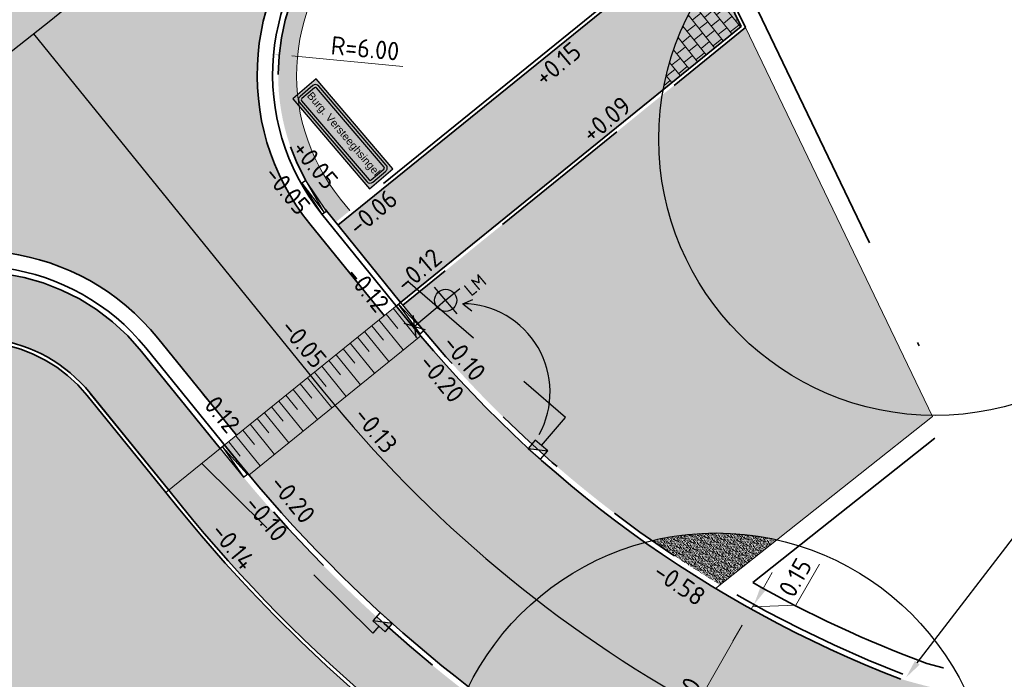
# Model space of a CAD drawing. Header units: metres. Extents: x 132493 to 134960, y 502695 to 503907.
# Tile 15 of 144: x 132694 to 132721, y 502809 to 502827. Entities that reach past the tile are written whole.
import ezdxf
from ezdxf import colors
from ezdxf.entities.mleader import LeaderData, LeaderLine
from ezdxf.enums import TextEntityAlignment as Align
from ezdxf.math import Vec2, Vec3

# ---------------------------------------------------------------- set-up
doc = ezdxf.new("R2010")
doc.units = ezdxf.units.M
for name, pattern in [('RI-HWA_KOLKAANSLUITING', [4.3, 2.5, -1.8]), ('VH-OPSLUITBAND_100X200', [16, 8, -2, 4, -2]), ('VH-OPSLUITBAND_150X250', [24, 16, -2, 4, -2]), ('VH-TROTTOIRBAND_130-150', [15, 5, -2, 2, -2, 2, -2]), ('XX-PROJECTGRENS', [18, 12, -3, 0, -3])]:
    doc.linetypes.add(name, pattern=pattern)
doc.layers.get('Defpoints').update_dxf_attribs({"color": 3})
doc.layers.add('ARC-hoev-bss-kf-kv-grijs-vrijgekomen', color=7, linetype='Continuous', lineweight=18, true_color=0xddbbbb, plot=False)
for name, color, linetype, lineweight, plot in [('ARC-hoev-bss-kf-kv-rood-kleurecht', 43, 'Continuous', 35, False), ('ARC-hoev-btt-300x300x45-grijs-nieuw', 8, 'Continuous', 18, False), ('ARC-hoev-btt-300x300x80-grijs-nieuw', 40, 'Continuous', 18, False), ('ARC-hoev-gras zaaien', 73, 'Continuous', 35, False), ('ARC-hoev-markering-plateau-bss-kf-zwartwit', 5, 'Continuous', 35, False)]:
    doc.layers.add(name, color=color, linetype=linetype, lineweight=lineweight, plot=plot)
for name, color, linetype, lineweight in [('B-WE-VH-VERHARDING_BETONSTRAATSTEEN_KEPER-A', 252, 'Continuous', 18), ('B01-WE-IE-MEUBILAIR_WEGMEUBILAIR-S', 10, 'Continuous', 25), ('N-WE-AM-M-200', 7, 'Continuous', 18), ('N-WE-BC-WAPENING-GD', 180, 'Continuous', 25), ('N-WE-GR-GRAS-A-200', 81, 'Continuous', 18), ('N-WE-IE-MEUBILAIR_WEGMEUBILAIR-S', 7, 'Continuous', 25), ('N-WE-KG-GRENS_WERKGRENS-G', 5, 'XX-PROJECTGRENS', 35), ('N-WE-RI-HWA_KOLKAANSLUITING_PVC_125-G', 160, 'RI-HWA_KOLKAANSLUITING', 25), ('N-WE-RI-KOLK-S', 150, 'Continuous', 25), ('N-WE-VH-GOOT_BSS_ACHTERKANT-G', 202, 'Continuous', 35), ('N-WE-VH-KANTOPSLUITING_OPSLUITBAND_100X200-G', 150, 'VH-OPSLUITBAND_100X200', 35), ('N-WE-VH-KANTOPSLUITING_OPSLUITBAND_150X250-G', 10, 'VH-OPSLUITBAND_150X250', 35), ('N-WE-VH-KANTOPSLUITING_TROTTOIRBAND_130 150-G', 210, 'VH-TROTTOIRBAND_130-150', 35), ('N-WE-VH-KANTOPSLUITING_TROTTOIRBAND_130 150_250_EINDVERLOOPBAND-S', 210, 'Continuous', 25), ('N-WE-VH-KANTOPSLUITING_VOORKANTBAND-G', 7, 'Continuous', 35), ('N-WE-VH-KANTVERHARDING-G', 2, 'Continuous', 18), ('N-WE-VH-VERHARDING_TEGEL-A-200-dik 45', 251, 'Continuous', 18), ('X-XX-AL-AANPIJLING-T25', 7, 'Continuous', 25), ('X-XX-AL-DETAIL1-M', 7, 'Continuous', 18), ('X-XX-AL-DETAIL1-T25', 7, 'Continuous', 25), ('X-XX-AL-T25', 7, 'Continuous', 25)]:
    doc.layers.add(name, color=color, linetype=linetype, lineweight=lineweight)
doc.styles.add('ARIAL', font='arial.ttf')
doc.styles.add('NLCS-ISO', font='NLCS-ISO.ttf')
doc.styles.add('NLCS-ISO-M200-T25', font='NLCS-ISO.ttf', dxfattribs={"height": 0.5})
doc.dimstyles.new('NLCS-M200-T25-PIJL_L2_H1', dxfattribs={"dimscale": 0.2, "dimtxt": 2.5, "dimasz": 2.5, "dimexe": 2, "dimexo": 2, "dimgap": 0.7, "dimtad": 1, "dimzin": 0, "dimdsep": 46, "dimtxsty": 'NLCS-ISO-M200-T25', "dimcen": 0, "dimdle": 2, "dimclrd": 256, "dimclre": 256, "dimclrt": 256, "dimadec": 1, "dimazin": 0, "dimtfac": 1, "dimtdec": 3, "dimtofl": 0, "dimtmove": 0, "dimatfit": 3, "dimfxl": 2, "dimfxlon": 1, "dimtfillclr": 256, "dimtolj": 1, "dimtzin": 0, "dimlwd": -1, "dimlwe": -1, "dimarcsym": 0})

# ---------------------------------------------------------------- blocks, each defined once
blk = doc.blocks.new('*D205')
at = {"layer": 'Defpoints', "color": 0, "transparency": 16777216}
for p in [(132713.876632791, 502811.0965442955), (132714.2738950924, 502810.8687239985), (132711.4027336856, 502805.5989899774)]:
    blk.add_point(p, dxfattribs=at)
at = {"layer": 'X-XX-AL-DETAIL1-M', "transparency": 16777216}
for p, q in [((132713.9269042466, 502811.0677148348), (132713.5296419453, 502811.2955351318)), ((132711.1406527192, 502806.3256711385), (132713.6278942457, 502810.6628057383)), ((132711.0557428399, 502805.7979808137), (132710.5449233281, 502806.0909234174))]:
    blk.add_line(p, q, dxfattribs=at)
for points in [[(132713.5556044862, 502810.7042621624), (132713.7001840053, 502810.621349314), (132713.8766327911, 502811.0965442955)], [(132711.0683629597, 502806.3671275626), (132711.2129424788, 502806.2842147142), (132710.8919141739, 502805.8919325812)]]:
    blk.add_solid(points, dxfattribs=at)
at = {"layer": 'X-XX-AL-DETAIL1-M', "transparency": 16777216, "insert": (132712.0459574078, 502808.6882545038), "char_height": 0.5, "attachment_point": 5, "rotation": 60.16677443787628, "style": 'NLCS-ISO-M200-T25'}
blk.add_mtext('\\A1;6.00', dxfattribs=at)
blk = doc.blocks.new('*D209')
at = {"layer": 'Defpoints', "color": 0, "transparency": 16777216}
for p in [(132713.9515012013, 502811.2270963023), (132714.3487635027, 502810.9992760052), (132714.7064603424, 502810.6206583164)]:
    blk.add_point(p, dxfattribs=at)
at = {"layer": 'X-XX-AL-DETAIL1-M', "transparency": 16777216}
for p, q in [((132715.0907956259, 502811.2104948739), (132715.727566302, 502812.3208655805)), ((132714.2002397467, 502811.6608348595), (132714.448978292, 502812.0945734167)), ((132714.2236236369, 502810.8975534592), (132713.5296419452, 502811.2955351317)), ((132714.0017726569, 502811.1982668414), (132713.6045103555, 502811.4260871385)), ((132713.8766327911, 502811.0965442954), (132713.9515012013, 502811.2270963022)), ((132713.9140669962, 502811.1618202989), (132715.0907956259, 502811.2104948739)), ((132713.6278942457, 502810.6628057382), (132713.3791557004, 502810.229067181))]:
    blk.add_line(p, q, dxfattribs=at)
for points in [[(132714.1279499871, 502811.7022912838), (132714.2725295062, 502811.6193784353), (132713.9515012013, 502811.2270963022)], [(132713.5556044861, 502810.7042621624), (132713.7001840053, 502810.6213493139), (132713.8766327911, 502811.0965442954)]]:
    blk.add_solid(points, dxfattribs=at)
at = {"layer": 'X-XX-AL-DETAIL1-M', "transparency": 16777216, "insert": (132715.0708648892, 502811.9596962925), "char_height": 0.5, "attachment_point": 5, "rotation": 60.16677443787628, "style": 'NLCS-ISO-M200-T25'}
blk.add_mtext('\\A1;0.15', dxfattribs=at)
blk = doc.blocks.new('N-SRI-KOLK_TROTTOIR-SO')
blk.add_hatch(color=256).paths.add_polyline_path([(1.125000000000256, 1.499999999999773), (-1.124999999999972, 1.499999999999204), (-1.124999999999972, 5.684341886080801e-13)])
blk.add_line((-1.124999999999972, 0), (1.124999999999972, 1.499999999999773))
at = {"flags": 128}
blk.add_lwpolyline([(-1.124999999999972, 0), (1.124999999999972, 0), (1.124999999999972, 1.499999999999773), (-1.124999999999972, 1.499999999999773)], close=True, dxfattribs=at)
blk = doc.blocks.new('N-SIE-WEG_LICHTMAST_1UITHOUDER-SO')
h = blk.add_hatch(color=256)
edge = h.paths.add_edge_path()
edge.add_arc((-0.0004327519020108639, 6.571428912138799e-05), 1.500000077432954, 0, 360)
for p, q in [((0, -2.420000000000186), (0, 2.330000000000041)), ((-5.500000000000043, 0), (-6.338789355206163, 1.24355635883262)), ((-5.500000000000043, 0), (-6.338789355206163, -1.24355635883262)), ((-5.500000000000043, 0), (-4.661210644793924, 1.24355635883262)), ((-1.499999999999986, 0), (-5.500000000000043, 0)), ((-5.500000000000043, 0), (-4.661210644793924, -1.24355635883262)), ((0, 0), (-1.494999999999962, 0)), ((0, 0), (2.515000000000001, 0))]:
    blk.add_line(p, q)
blk.add_circle((-0.0004327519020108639, 6.571428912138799e-05), 1.500000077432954)
at = {"style": 'NLCS-ISO'}
blk.add_attdef('TYPE', text='', height=1.8, dxfattribs=at).set_placement((0, 2.330000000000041), align=Align.BOTTOM_CENTER)
blk = doc.blocks.new('*D360')
at = {"layer": 'Defpoints', "color": 0, "transparency": 16777216}
for p in [(132700.9092597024, 502826.158660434), (132706.8830291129, 502825.5982328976)]:
    blk.add_point(p, dxfattribs=at)
at = {"layer": 'N-WE-AM-M-200', "transparency": 16777216}
blk.add_line((132704.4173557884, 502825.8295493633), (132701.40707382, 502826.1119581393), dxfattribs=at)
blk.add_solid([(132701.4148575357, 502826.1949271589), (132701.3992901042, 502826.0289891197), (132700.9092597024, 502826.1586604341)], dxfattribs=at)
at = {"layer": 'N-WE-AM-M-200', "transparency": 16777216, "insert": (132703.3934395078, 502826.3173202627), "char_height": 0.5, "attachment_point": 5, "rotation": 354.6404988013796, "style": 'NLCS-ISO-M200-T25'}
blk.add_mtext('\\A1;R=6.00', dxfattribs=at)
blk = doc.blocks.new('verloop tb-ob rechts')
at = {"layer": 'N-WE-VH-KANTOPSLUITING_TROTTOIRBAND_130 150_250_EINDVERLOOPBAND-S', "flags": 128}
blk.add_lwpolyline([(0.4999999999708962, 5.820766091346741e-11), (-0.5000000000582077, 5.820766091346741e-11), (-0.5000000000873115, -0.1499999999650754), (0.4999999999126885, -0.1499999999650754)], close=True, dxfattribs=at)
for points in [[(0.4999999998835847, -0.01999999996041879), (-0.5000000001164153, -0.07499999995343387)], [(-0.5000000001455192, -0.07499999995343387), (0.4999999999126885, -0.1499999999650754)]]:
    blk.add_lwpolyline(points, dxfattribs=at)
blk = doc.blocks.new('verloop tb-ob links')
at = {"layer": 'N-WE-VH-KANTOPSLUITING_TROTTOIRBAND_130 150_250_EINDVERLOOPBAND-S', "flags": 128}
blk.add_lwpolyline([(-0.5000000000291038, 1.164153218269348e-10), (0.5, 1.164153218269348e-10), (0.5, -0.1499999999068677), (-0.5, -0.1499999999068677)], close=True, dxfattribs=at)
for points in [[(-0.4999999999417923, -0.01999999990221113), (0.5000000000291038, -0.07499999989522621)], [(0.5000000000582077, -0.07499999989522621), (-0.5, -0.1499999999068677)]]:
    blk.add_lwpolyline(points, dxfattribs=at)
blk = doc.blocks.new('N01 - 2')
at = {"layer": 'N-WE-BC-WAPENING-GD', "true_color": 0x0000fe}
h = blk.add_hatch(color=5, dxfattribs=at)
edge = h.paths.add_edge_path(flags=16)
edge.add_line((1.409947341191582, 0.6115856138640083), (-1.409898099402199, 0.611585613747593))
edge.add_arc((-1.409897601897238, 0.5356688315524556), 0.07591678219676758, 90.00037547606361, 90.00674147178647)
edge.add_arc((-1.409893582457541, 0.4950145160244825), 0.1165710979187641, 90.00636596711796, 180.0063659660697)
edge.add_arc((-1.450548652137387, 0.4950101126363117), 0.07591602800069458, 179.9956443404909, 180.0064517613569, ccw=False)
edge.add_line((-1.526464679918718, 0.4950158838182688), (-1.52649990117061, 0.04065035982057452))
edge.add_arc((-1.409928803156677, 0.04065430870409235), 0.1165710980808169, 180.0019409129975, 270.006365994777)
edge.add_arc((-1.409924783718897, 1.040783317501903e-06), 0.07591782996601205, 270.00037542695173, 270.00674142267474, ccw=False)
edge.add_line((-1.409924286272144, -0.07591678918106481), (1.40992428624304, -0.07591678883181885))
edge.add_arc((1.409923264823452, -5.311777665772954e-07), 0.07591625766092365, 270.0007708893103, 270.0071368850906)
edge.add_arc((1.409919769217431, 0.04065430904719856), 0.1165710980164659, 270.0063659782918, 360.0019408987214)
edge.add_line((1.526490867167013, 0.04065825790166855), (1.52652608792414, 0.4950184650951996))
edge.add_arc((1.409954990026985, 0.4950145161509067), 0.1165710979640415, 0.001940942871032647, 90.00375947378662)
h.paths.add_polyline_path([(-1.602431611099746, -0.1518335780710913), (1.602392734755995, -0.1518335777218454), (1.602457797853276, 0.6875024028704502), (-1.602366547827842, 0.6875024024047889)])
at = {"layer": 'N-WE-BC-WAPENING-GD'}
h = blk.add_hatch(color=255, dxfattribs=at)
h.dxf.hatch_style = 1
h.paths.add_polyline_path([(1.409954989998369, 0.611585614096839), (-1.4098935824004, 0.6115856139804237, 0.4142461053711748), (-1.526464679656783, 0.4950015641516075, -4.715626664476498e-05), (-1.526464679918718, 0.4950158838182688), (-1.526499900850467, 0.04066334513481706, 0.41426881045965), (-1.409915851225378, -0.07591678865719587, -2.777688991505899e-05), (-1.409924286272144, -0.07591678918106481), (1.409919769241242, -0.07591678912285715, 0.4141908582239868), (1.526490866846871, 0.04064527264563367), (1.526526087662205, 0.4950054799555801, 0.414236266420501)])
h.paths.add_polyline_path([(1.409954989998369, 0.5356688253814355), (-1.409893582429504, 0.5356688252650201, 0.4141908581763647), (-1.450547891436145, 0.4950176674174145), (-1.450583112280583, 0.04065745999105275, 0.4142362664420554), (-1.409928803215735, -4.074536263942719e-10), (1.409919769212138, -4.074536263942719e-10, 0.4141908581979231), (1.450574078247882, 0.04065115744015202), (1.450609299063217, 0.4950113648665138, 0.4142362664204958)], flags=16)
h.paths.add_polyline_path([(-1.41072047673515, 0.04703197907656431), (1.410719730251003, 0.04705436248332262), (1.410716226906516, 0.4886508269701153), (-1.410723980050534, 0.488628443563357)], flags=8)
at = {"layer": 'N-WE-BC-WAPENING-GD', "true_color": 0x0000fe}
blk.add_hatch(color=5, dxfattribs=at).paths.add_polyline_path([(-1.4098935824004, 0.5356688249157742, 0.4142462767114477), (-1.450547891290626, 0.4950099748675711, -4.730403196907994e-05), (-1.450547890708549, 0.4950176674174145), (-1.450583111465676, 0.04065746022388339, 0.4142688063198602), (-1.409924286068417, -2.328306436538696e-10, -2.777780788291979e-05), (-1.409928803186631, 0), (1.409919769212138, 1.164153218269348e-10, 0.4142459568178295), (1.450574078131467, 0.04065880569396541, -4.703097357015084e-05), (1.450574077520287, 0.04065115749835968), (1.450609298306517, 0.4950113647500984, 0.4142687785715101), (1.409950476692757, 0.5356688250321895, -2.775414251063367e-05), (1.409954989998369, 0.5356688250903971)])
at = {"layer": 'N-WE-BC-WAPENING-GD', "color": 5, "true_color": 0x0000fe, "flags": 128}
blk.add_lwpolyline([(-1.602431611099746, -0.1518335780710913), (1.602392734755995, -0.1518335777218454), (1.602457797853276, 0.6875024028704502), (-1.602366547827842, 0.6875024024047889)], close=True, dxfattribs=at)
at = {"layer": 'N-WE-BC-WAPENING-GD', "color": 5, "true_color": 0x0000fe}
for points in [[(1.409947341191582, 0.6115856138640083), (-1.409898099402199, 0.611585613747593, 2.777689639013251e-05), (-1.409906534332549, 0.6115856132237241, 0.4142135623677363), (-1.526464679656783, 0.4950015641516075, -4.715626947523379e-05), (-1.526464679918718, 0.4950158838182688), (-1.52649990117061, 0.04065035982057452, 0.4142361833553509), (-1.409915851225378, -0.07591678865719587, -2.777689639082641e-05), (-1.409924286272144, -0.07591678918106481), (1.40992428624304, -0.07591678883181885, 2.777689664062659e-05), (1.409932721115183, -0.07591678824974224, 0.4141909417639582), (1.526490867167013, 0.04065825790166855), (1.52652608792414, 0.4950184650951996, 0.4142228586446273)], [(1.40995047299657, 0.5356688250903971), (-1.409898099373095, 0.5356688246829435, 0.4142135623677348), (-1.450547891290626, 0.4950099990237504), (-1.45058311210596, 0.04064979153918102, 0.4142135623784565), (-1.409924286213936, -2.328306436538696e-10), (1.409924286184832, 1.746229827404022e-10, 0.4142135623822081), (1.450574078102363, 0.0406588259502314), (1.450609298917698, 0.4950190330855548, 0.4142135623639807)]]:
    blk.add_lwpolyline(points, format="xyb", close=True, dxfattribs=at)
at = {"layer": 'X-XX-AL-T25', "insert": (-1.422808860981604, 0.3925717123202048), "char_height": 0.2087205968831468, "attachment_point": 1, "rotation": 0.00045454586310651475, "style": 'ARIAL'}
blk.add_mtext_dynamic_manual_height_columns('Burg. Versteeghsingel', width=3.183377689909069, gutter_width=1.043602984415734, heights=[0], dxfattribs=at)

msp = doc.modelspace()

# ---------------------------------------------------------------- hatches: boundary and pattern name
at = {"layer": 'ARC-hoev-bss-kf-kv-grijs-vrijgekomen', "transparency": 33554559}
h = msp.add_hatch(color=256, dxfattribs=at)
h.dxf.hatch_style = 1
edge = h.paths.add_edge_path()
edge.add_line((132725.2115276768, 502801.2974520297), (132725.4163127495, 502808.3155904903))
edge.add_arc((132724.4801097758, 502832.4852750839), 24.18780951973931, 254.3155556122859, 272.21821994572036, ccw=False)
edge.add_arc((132729.667463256, 502839.5307594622), 32.52039092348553, 228.590748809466, 248.8640650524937, ccw=False)
edge.add_arc((132732.9435657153, 502842.327474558), 36.78987337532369, 220.3351986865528, 227.6449853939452, ccw=False)
edge.add_line((132704.8997179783, 502818.5149277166), (132700.2404838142, 502814.7401242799))
edge.add_arc((132729.4373761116, 502839.0617500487), 37.99999999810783, 219.7950098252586, 263.6151281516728)
at = {"layer": 'ARC-hoev-bss-kf-kv-rood-kleurecht', "transparency": 33554636}
h = msp.add_hatch(color=256, dxfattribs=at)
h.dxf.hatch_style = 1
edge = h.paths.add_edge_path()
edge.add_line((132682.0862506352, 502821.1000973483), (132685.0179562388, 502816.8538399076))
edge.add_line((132685.0179562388, 502816.8538399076), (132689.1325467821, 502819.6946399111))
edge.add_arc((132692.7801339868, 502814.4115056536), 6.419999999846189, 40.62499084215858, 124.62201642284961, ccw=False)
edge.add_line((132697.6528330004, 502818.5916018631), (132697.7807066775, 502818.4378006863))
edge.add_line((132697.7807066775, 502818.4378006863), (132701.7846389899, 502821.6965898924))
edge.add_arc((132706.9182309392, 502825.6076831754), 6.453713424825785, 128.2188617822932, 217.302430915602, ccw=False)
edge.add_line((132702.9255309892, 502830.678064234), (132710.0087577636, 502837.2123700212))
edge.add_line((132710.0087577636, 502837.2123700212), (132706.5123085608, 502841.001471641))
edge.add_line((132706.5123085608, 502841.001471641), (132699.6739330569, 502834.6930421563))
edge.add_arc((132697.5399965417, 502836.9490758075), 3.105378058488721, 208.2726015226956, 313.40685760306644, ccw=False)
edge.add_line((132694.805077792, 502835.4781603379), (132693.3881593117, 502837.5622389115))
edge.add_line((132693.3881593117, 502837.5622389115), (132689.4517652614, 502834.8859725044))
edge.add_line((132689.4517652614, 502834.8859725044), (132691.7126369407, 502831.5605629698))
edge.add_arc((132689.1655584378, 502829.828861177), 3.079999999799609, -53.00102923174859, 34.210908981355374, ccw=False)
edge.add_arc((132632.596294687, 502904.9016154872), 97.08000021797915, 304.6220164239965, 306.9989707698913, ccw=False)
edge.add_line((132687.753267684, 502825.0127253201), (132682.0862506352, 502821.1000973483))
h = msp.add_hatch(color=256, dxfattribs=at)
h.dxf.hatch_style = 1
h.paths.add_polyline_path([(132701.7846389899, 502821.6965898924), (132703.9123981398, 502819.0663838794), (132699.8836936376, 502815.8024182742), (132697.7807066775, 502818.4378006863)])
at = {"layer": 'ARC-hoev-btt-300x300x45-grijs-nieuw', "transparency": 33554687}
h = msp.add_hatch(color=256, dxfattribs=at)
h.dxf.hatch_style = 1
h.paths.add_polyline_path([(132702.6556248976, 502821.5230909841), (132710.2329993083, 502827.6621039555), (132709.9514671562, 502828.2411390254), (132712.018135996, 502830.1653223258), (132713.5988861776, 502826.9141491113), (132704.3550642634, 502819.4254755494)])
h = msp.add_hatch(color=256, dxfattribs=at)
h.dxf.hatch_style = 1
edge = h.paths.add_edge_path()
edge.add_arc((132729.4198119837, 502839.0400317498), 38.12647101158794, 218.2057018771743, 263.6563158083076)
edge.add_line((132725.2071378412, 502801.1470090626), (132725.1544685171, 502799.3419917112))
edge.add_arc((132729.4685115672, 502839.1274813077), 40.01869750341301, 218.2972995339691, 263.81144977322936, ccw=False)
edge.add_line((132698.0616144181, 502814.3262119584), (132699.460208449, 502815.4593203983))
at = {"layer": 'ARC-hoev-btt-300x300x80-grijs-nieuw', "transparency": 33554585}
h = msp.add_hatch(color=256, dxfattribs=at)
h.dxf.hatch_style = 1
edge = h.paths.add_edge_path()
edge.add_line((132685.3418074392, 502816.3847765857), (132689.4563979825, 502819.2255765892))
edge.add_arc((132692.7801339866, 502814.4115056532), 5.850000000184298, 39.01358882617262, 124.62201641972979, ccw=False)
edge.add_line((132697.3255645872, 502818.0941080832), (132699.460208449, 502815.4593203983))
edge.add_line((132699.460208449, 502815.4593203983), (132698.0616144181, 502814.3262119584))
edge.add_line((132698.0616144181, 502814.3262119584), (132695.9319803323, 502816.9548160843))
edge.add_arc((132692.7801375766, 502814.4114903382), 4.050014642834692, 38.90120281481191, 124.6219351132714)
edge.add_line((132690.4790859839, 502817.7443239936), (132686.3644954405, 502814.9035239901))
edge.add_line((132686.3644954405, 502814.9035239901), (132685.3418074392, 502816.3847765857))
at = {"layer": 'ARC-hoev-gras zaaien', "transparency": 33554623}
h = msp.add_hatch(color=256, dxfattribs=at)
h.dxf.hatch_style = 1
edge = h.paths.add_edge_path()
edge.add_line((132706.8286013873, 502832.8229066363), (132706.4896095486, 502833.1903758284))
edge.add_line((132706.4896095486, 502833.1903758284), (132703.051157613, 502830.0185565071))
edge.add_arc((132706.8830291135, 502825.5982328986), 5.85000000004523, 130.9212248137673, 209.3450879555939)
edge.add_line((132701.7836783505, 502822.7313318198), (132702.5926744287, 502821.6007906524))
edge.add_line((132702.5926744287, 502821.6007906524), (132702.9811727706, 502821.9155429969))
edge.add_line((132702.9811727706, 502821.9155429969), (132702.726096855, 502822.2303828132))
edge.add_arc((132706.8835823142, 502825.5984019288), 5.350536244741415, 134.6576801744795, 219.0112660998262, ccw=False)
edge.add_line((132703.1228535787, 502829.404339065), (132706.8286013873, 502832.8229066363))
h = msp.add_hatch(color=256, dxfattribs=at)
h.dxf.hatch_style = 1
edge = h.paths.add_edge_path()
edge.add_line((132713.7235486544, 502826.8864470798), (132718.8012510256, 502816.3302029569))
edge.add_line((132718.8012510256, 502816.3302029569), (132713.0337660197, 502811.7607596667))
edge.add_arc((132729.4944389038, 502839.1388363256), 31.94546655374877, 218.2821889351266, 238.9842191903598, ccw=False)
edge.add_line((132704.4182380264, 502819.3475002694), (132713.7235486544, 502826.8864470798))
h = msp.add_hatch(color=256, dxfattribs=at)
h.dxf.hatch_style = 1
edge = h.paths.add_edge_path()
edge.add_arc((132719.5677656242, 502813.2639809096), 15.90361285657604, 258.8046359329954, 290.0968952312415)
edge.add_line((132725.0323870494, 502798.3286933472), (132725.0518172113, 502799.252588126))
edge.add_arc((132729.4455425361, 502839.0858949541), 40.07489432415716, 218.2727767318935, 263.70556025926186, ccw=False)
edge.add_line((132697.9839147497, 502814.2632614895), (132695.7259318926, 502817.0430023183))
edge.add_arc((132692.7801339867, 502814.4115056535), 3.949999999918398, 41.77458173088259, 124.6220164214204)
edge.add_line((132690.5359019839, 502817.6620321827), (132680.9410681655, 502811.037556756))
edge.add_arc((132514.4820297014, 503049.7314443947), 291.0040953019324, 293.247541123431, 304.8909371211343, ccw=False)
edge.add_line((132629.3426339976, 502782.3545099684), (132629.731435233, 502778.740659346))
edge.add_line((132629.731435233, 502778.740659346), (132630.4356044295, 502777.3371102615))
edge.add_line((132630.4356044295, 502777.3371102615), (132631.3934773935, 502777.8176810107))
edge.add_line((132631.3934773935, 502777.8176810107), (132630.71, 502779.303))
edge.add_line((132630.71, 502779.303), (132632.234, 502780.4849999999))
edge.add_line((132632.234, 502780.4849999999), (132654.9669999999, 502788.6525000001))
edge.add_line((132654.9669999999, 502788.6525000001), (132677.518, 502796.707))
edge.add_line((132677.518, 502796.707), (132684.976, 502797.975))
edge.add_line((132684.976, 502797.975), (132692.6575, 502799.2440000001))
edge.add_line((132692.6575, 502799.2440000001), (132700.243, 502800.7580000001))
edge.add_line((132700.243, 502800.7580000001), (132706.478, 502800.1730000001))
edge.add_line((132706.478, 502800.1730000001), (132716.48, 502797.6630000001))
at = {"layer": 'ARC-hoev-markering-plateau-bss-kf-zwartwit', "transparency": 33554559}
h = msp.add_hatch(color=256, dxfattribs=at)
h.dxf.hatch_style = 1
h.paths.add_polyline_path([(132704.2387380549, 502819.3307742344), (132704.9029788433, 502818.5175695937), (132700.2404838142, 502814.7401242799), (132699.5767579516, 502815.5537461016)])
at = {"layer": 'B-WE-VH-VERHARDING_BETONSTRAATSTEEN_KEPER-A', "transparency": 33554559}
h = msp.add_hatch(dxfattribs=at)
h.set_pattern_fill('AVH-BSS_KEIFORMAAT_KEPER', color=256, angle=175, pattern_type=2)
h.set_pattern_definition([(195.4278792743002, (0, 0), (-0.07328379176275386, -0.129149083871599), [0.3149999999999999, -0.105]), (105.4278792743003, (0.05586529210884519, -0.2024328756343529), (-0.07328379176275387, -0.129149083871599), [0.315, -0.105])])
edge = h.paths.add_edge_path()
edge.add_arc((132729.0779862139, 502838.4388867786), 31.28393898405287, 234.676610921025, 249.1499663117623)
edge.add_arc((132723.755799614, 502829.1825224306), 20.80729726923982, 253.7786614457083, 258.9144184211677)
edge.add_arc((132712.9237306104, 502805.6678702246), 7.500000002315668, -3.2284585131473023, 24.377464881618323, ccw=False)
edge.add_arc((132712.9237306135, 502805.6678702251), 7.499999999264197, 333.69889635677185, 356.7715414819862, ccw=False)
edge.add_arc((132729.4349833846, 502839.0579215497), 37.99550755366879, 232.3033032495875, 255.0722575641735, ccw=False)
edge.add_arc((132712.923730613, 502805.6678702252), 7.500000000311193, 104.94215636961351, 153.6766644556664, ccw=False)
at = {"layer": 'N-WE-GR-GRAS-A-200', "transparency": 33554559}
h = msp.add_hatch(dxfattribs=at)
h.set_pattern_fill('AGR-GRAS_02', color=256, scale=0.02, angle=41.18807900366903, pattern_type=2)
h.set_pattern_definition([(19.88062735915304, (198207.9133567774, -11145.80804769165), (0.1200683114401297, 0.256092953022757), [0.04999999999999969, -0.1499999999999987]), (19.88062735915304, (198207.9759937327, -11145.6577925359), (0.1200683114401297, 0.256092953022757), [0.04999999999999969, -0.1499999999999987]), (109.880627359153, (198207.9083605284, -11145.73541823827), (-0.256092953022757, 0.1200683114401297), [0.05, -0.15]), (109.880627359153, (198207.959788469, -11145.64238508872), (-0.256092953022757, 0.1200683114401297), [0.05, -0.15]), (64.88062735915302, (198207.9033642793, -11145.66278878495), (-0.06801232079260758, 0.1880806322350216), [0.05000000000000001, -0.2328427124]), (154.880627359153, (198208.0168011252, -11145.7706409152), (-0.1880806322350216, -0.06801232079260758), [0.04999999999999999, -0.2328427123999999]), (46.44567855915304, (198207.9399732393, -11145.73462042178), (0.1880806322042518, 0.06801232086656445), [0.04999999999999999, -0.3972135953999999]), (46.44567855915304, (198207.9906033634, -11145.60997456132), (0.1880806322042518, 0.06801232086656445), [0.04999999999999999, -0.3972135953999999]), (83.3155761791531, (198208.04501322, -11145.76043906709), (-0.0680123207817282, 0.1880806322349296), [0.05, -0.3972135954]), (83.3155761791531, (198207.9297713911, -11145.70640832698), (-0.0680123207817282, 0.1880806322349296), [0.05, -0.3972135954]), (83.3155761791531, (198208.0126026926, -11145.72962417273), (-0.0680123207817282, 0.1880806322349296), [0.05, -0.3972135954]), (136.4456785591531, (198207.875950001, -11145.70460334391), (-0.06801232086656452, 0.1880806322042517), [0.05, -0.3972135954]), (173.315576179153, (198207.9407710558, -11145.76623313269), (-0.1880806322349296, -0.06801232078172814), [0.04999999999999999, -0.3972135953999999])])
edge = h.paths.add_edge_path()
edge.add_line((132711.4637498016, 502825.0556104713), (132713.7235486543, 502826.8864470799))
edge.add_line((132713.7235486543, 502826.8864470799), (132718.707800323, 502816.3576257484))
edge.add_arc((132718.8671795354, 502823.8559321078), 7.4999999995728, 236.6737917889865, 268.78234084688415, ccw=False)
edge.add_arc((132718.8671795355, 502823.8559321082), 7.499999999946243, 170.7955929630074, 236.6737917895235, ccw=False)
h = msp.add_hatch(dxfattribs=at)
h.set_pattern_fill('AGR-GRAS_02', color=256, scale=0.02, angle=41.18807900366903, pattern_type=2)
h.set_pattern_definition([(19.88062735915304, (198205.2996896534, -11153.5194320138), (0.1200683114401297, 0.256092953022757), [0.04999999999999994, -0.1499999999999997]), (19.88062735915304, (198205.3623266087, -11153.36917685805), (0.1200683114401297, 0.256092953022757), [0.04999999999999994, -0.1499999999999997]), (109.880627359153, (198205.2946934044, -11153.44680256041), (-0.256092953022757, 0.1200683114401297), [0.05, -0.15]), (109.880627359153, (198205.346121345, -11153.35376941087), (-0.256092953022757, 0.1200683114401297), [0.05, -0.15]), (64.88062735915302, (198205.2896971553, -11153.37417310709), (-0.06801232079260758, 0.1880806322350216), [0.05000000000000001, -0.2328427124]), (154.880627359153, (198205.4031340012, -11153.48202523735), (-0.1880806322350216, -0.06801232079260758), [0.04999999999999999, -0.2328427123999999]), (46.44567855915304, (198205.3263061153, -11153.44600474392), (0.1880806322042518, 0.06801232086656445), [0.04999999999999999, -0.3972135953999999]), (46.44567855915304, (198205.3769362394, -11153.32135888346), (0.1880806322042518, 0.06801232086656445), [0.04999999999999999, -0.3972135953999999]), (83.3155761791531, (198205.431346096, -11153.47182338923), (-0.0680123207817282, 0.1880806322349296), [0.05, -0.3972135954]), (83.3155761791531, (198205.3161042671, -11153.41779264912), (-0.0680123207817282, 0.1880806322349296), [0.05, -0.3972135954]), (83.3155761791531, (198205.3989355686, -11153.44100849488), (-0.0680123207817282, 0.1880806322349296), [0.05, -0.3972135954]), (136.4456785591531, (198205.262282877, -11153.41598766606), (-0.06801232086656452, 0.1880806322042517), [0.05, -0.3972135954]), (173.315576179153, (198205.3271039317, -11153.47761745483), (-0.1880806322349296, -0.06801232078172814), [0.04999999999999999, -0.3972135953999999])])
edge = h.paths.add_edge_path()
edge.add_line((132714.576954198, 502812.9833915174), (132713.0337660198, 502811.7607596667))
edge.add_line((132713.0337660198, 502811.7607596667), (132712.0973633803, 502812.3457163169))
edge.add_line((132712.0973633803, 502812.3457163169), (132711.1817981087, 502812.9627774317))
edge.add_arc((132712.9237306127, 502805.6678702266), 7.499999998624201, 77.26572086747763, 103.43002658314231, ccw=False)
at = {"layer": 'N-WE-VH-VERHARDING_TEGEL-A-200-dik 45', "transparency": 33554559}
h = msp.add_hatch(dxfattribs=at)
h.set_pattern_fill('AVH-TEGEL_300X300_HALFST-SO', color=256, angle=38.84868330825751, pattern_type=2)
h.set_pattern_definition([(38.84868330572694, (132669.0562543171, 502876.4435528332), (0.1395517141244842, 0.3050005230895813), [0.3, -0.3]), (128.8486833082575, (132669.0562543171, 502876.4435528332), (-0.2336415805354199, -0.1881797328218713), [])])
edge = h.paths.add_edge_path()
edge.add_line((132712.8864784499, 502828.3815496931), (132713.5974689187, 502826.913000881))
edge.add_line((132713.5974689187, 502826.913000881), (132711.4895483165, 502825.2052125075))
edge.add_arc((132718.8671795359, 502823.855932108), 7.500000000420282, 142.8850787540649, 169.6358287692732, ccw=False)

# ---------------------------------------------------------------- linework, layer by layer
at = {"layer": 'B01-WE-IE-MEUBILAIR_WEGMEUBILAIR-S', "flags": 128}
for points in [[(132706.0438794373, 502819.3901087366), (132706.3177067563, 502819.5036633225)], [(132706.0438794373, 502819.3901087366), (132706.2889850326, 502819.1999269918)]]:
    msp.add_lwpolyline(points, dxfattribs=at)
msp.add_lwpolyline([(132708.12, 502815.837, 0.5663892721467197), (132706.0438794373, 502819.3901087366)], format="xyb", dxfattribs=at)
at = {"layer": 'Defpoints', "flags": 128}
for points in [[(132545.285029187, 502755.1474812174), (132615.254731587, 502782.0408781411, 0.05939941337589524), (132678.0718601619, 502815.1932932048), (132682.6880394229, 502818.3804006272), (132689.2124280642, 502822.8849760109, 0.03522503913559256), (132700.2017022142, 502831.6754618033), (132709.0308616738, 502839.8203976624)], [(132694.3948795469, 502826.7153823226), (132702.2424921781, 502817.0290859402, 0.1952702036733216), (132725.2993511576, 502804.3072287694)]]:
    msp.add_lwpolyline(points, format="xyb", dxfattribs=at)
at = {"layer": 'Defpoints'}
for centre in [(132718.8671795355, 502823.8559321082), (132712.9237306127, 502805.6678702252)]:
    msp.add_circle(centre, 7.5, dxfattribs=at)
at = {"layer": 'N-WE-KG-GRENS_WERKGRENS-G', "flags": 128}
msp.add_lwpolyline([(132714.2253158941, 502831.3904483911), (132712.7400949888, 502830.0161407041), (132714.1731425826, 502827.1052403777), (132719.4251604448, 502816.1866046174), (132713.9174027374, 502811.8229371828, 0.04161843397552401), (132718.6427681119, 502809.6287933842, 0.09745513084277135), (132725.8804583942, 502809.0646027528), (132725.8125626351, 502804.7527027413), (132725.6099385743, 502797.8086237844), (132725.1053925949, 502797.8233461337, -0.135959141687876), (132716.3704461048, 502797.1749889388), (132711.3572987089, 502798.4330373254), (132706.3933053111, 502799.6787505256), (132700.2689487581, 502800.2533693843, -0.009927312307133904), (132677.6423638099, 502796.2204368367), (132632.4775441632, 502780.0411305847), (132631.3302142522, 502779.1512723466), (132632.0502299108, 502777.5865491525), (132622.168617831, 502772.6569421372), (132620.9717571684, 502775.0561014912), (132620.4519287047, 502775.3022731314), (132554.7125988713, 502749.9192737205), (132553.5520077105, 502749.2593933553), (132548.0520104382, 502747.4137700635), (132545.8161554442, 502745.8969879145), (132546.8223194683, 502744.5961167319), (132545.4636435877, 502743.7122677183), (132548.2703150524, 502740.2041546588), (132546.1977120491, 502738.5524976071), (132547.2734198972, 502736.3736973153), (132545.773115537, 502735.6868012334), (132549.5112197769, 502726.1300581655), (132550.9953625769, 502723.075728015), (132548.6114247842, 502721.9184287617), (132542.8630033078, 502733.748541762), (132538.4003322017, 502731.5800659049), (132545.6203605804, 502716.6702314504), (132539.1543029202, 502713.582988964), (132538.3787504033, 502715.2073406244), (132538.8299591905, 502715.4227718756, 0.1258055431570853), (132540.8642619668, 502717.121495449), (132538.2229633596, 502722.5858758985), (132533.0917598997, 502720.1696919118), (132531.9897855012, 502722.4959291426), (132537.06849646, 502724.96466485), (132534.5651297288, 502730.1339482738), (132532.6554730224, 502734.0772605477), (132529.4452623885, 502740.761434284, 0.3885101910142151), (132526.4405938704, 502741.9752038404), (132517.3612774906, 502738.5866334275), (132516.3409391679, 502741.2473833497), (132514.3343546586, 502748.3721289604), (132518.7602017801, 502750.017851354), (132518.7078413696, 502750.1586643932), (132537.4658066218, 502757.1237498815), (132545.2267770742, 502760.1067389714), (132545.3430136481, 502759.9905023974), (132617.2179337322, 502787.5652962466, 0.0530358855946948), (132670.1520954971, 502814.1423324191), (132672.3265500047, 502817.6322222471), (132670.7549624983, 502818.6114352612), (132672.1943896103, 502820.9216431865), (132670.4513079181, 502822.0267407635), (132673.8028653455, 502827.2857703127), (132676.7105516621, 502830.3663762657), (132678.6356808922, 502831.8345226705), (132679.3636294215, 502829.7175962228), (132686.5403633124, 502831.996473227), (132685.8887513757, 502832.7922795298), (132687.7843656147, 502834.3444221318), (132685.8924956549, 502836.654941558, -0.03363462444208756), (132681.7567952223, 502842.4619635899), (132688.1466029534, 502846.9156222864), (132694.4953659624, 502837.8068472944)], format="xyb", dxfattribs=at)
at = {"layer": 'N-WE-RI-HWA_KOLKAANSLUITING_PVC_125-G', "flags": 128}
for points in [[(132708.1844894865, 502815.5413369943), (132708.8376205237, 502816.2985819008), (132704.5574323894, 502819.9902854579), (132704.0288267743, 502819.5489982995)], [(132703.7677441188, 502810.637127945), (132703.6017847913, 502810.4501586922), (132698.3424954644, 502815.6752599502)]]:
    msp.add_lwpolyline(points, dxfattribs=at)
at = {"layer": 'N-WE-VH-GOOT_BSS_ACHTERKANT-G', "flags": 128}
for points in [[(132703.9123994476, 502819.0663822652), (132701.8947104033, 502821.5568127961)], [(132699.9030965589, 502815.8181380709), (132697.7684526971, 502818.4529257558)]]:
    msp.add_lwpolyline(points, dxfattribs=at)
msp.add_lwpolyline([(132697.768452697, 502818.4529257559, 0.3919381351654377), (132689.1325467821, 502819.6946399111, 0.3919381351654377)], format="xyb", dxfattribs=at)
at = {"layer": 'N-WE-VH-GOOT_BSS_ACHTERKANT-G'}
msp.add_arc((132706.8830291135, 502825.5982328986), 6.42, 130.9212248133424, 219.0135888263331, dxfattribs=at)
at = {"layer": 'N-WE-VH-KANTOPSLUITING_OPSLUITBAND_100X200-G', "flags": 128}
for points in [[(132713.5178126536, 502831.4249712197), (132712.140409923, 502830.1425328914), (132713.7235486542, 502826.88644708), (132704.4182380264, 502819.3475002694)], [(132710.1083368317, 502827.6898059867), (132702.5926744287, 502821.6007906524)]]:
    msp.add_lwpolyline(points, dxfattribs=at)
for points in [[(132697.9839147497, 502814.2632614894), (132695.8492708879, 502816.8980491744, 0.3919381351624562), (132690.5359019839, 502817.6620321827), (132680.9410681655, 502811.037556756, -0.04866527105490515), (132629.1526417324, 502782.2719107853)], [(132697.9839147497, 502814.2632614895), (132698.3186589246, 502813.8500872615, 0.1975510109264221), (132725.0518172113, 502799.252588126)]]:
    msp.add_lwpolyline(points, format="xyb", dxfattribs=at)
at = {"layer": 'N-WE-VH-KANTOPSLUITING_OPSLUITBAND_150X250-G', "flags": 128}
for points in [[(132704.3552875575, 502819.4251999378), (132702.3067667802, 502821.9536860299)], [(132698.0616144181, 502814.3262119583), (132695.9319803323, 502816.9548160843)]]:
    msp.add_lwpolyline(points, dxfattribs=at)
msp.add_lwpolyline([(132699.460208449, 502815.4593203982), (132697.3255645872, 502818.0941080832, 0.3919381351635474), (132689.4563979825, 502819.2255765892), (132685.3418074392, 502816.3847765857)], format="xyb", dxfattribs=at)
at = {"layer": 'N-WE-VH-KANTOPSLUITING_TROTTOIRBAND_130 150-G', "flags": 128}
for points in [[(132703.051157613, 502830.0185565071, 0.3562013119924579), (132701.7836783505, 502822.7313318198)], [(132717.9950882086, 502809.3380802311, -0.1284111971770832), (132704.9234868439, 502818.7272539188, -0.1284111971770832)], [(132725.2071378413, 502801.1470090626, -0.1940038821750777), (132700.0919459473, 502814.6841326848, -0.1940038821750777)]]:
    msp.add_lwpolyline(points, format="xyb", dxfattribs=at)
at = {"layer": 'N-WE-VH-KANTOPSLUITING_TROTTOIRBAND_130 150-G'}
msp.add_arc((132706.8830291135, 502825.5982328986), 5.85, 218.5103884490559, 219.0135888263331, dxfattribs=at)
at = {"layer": 'N-WE-VH-KANTOPSLUITING_VOORKANTBAND-G', "flags": 128}
for points in [[(132713.4498953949, 502831.4983697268), (132712.018135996, 502830.1653223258), (132713.5988861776, 502826.9141491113), (132704.3552875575, 502819.4251999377)], [(132710.2329993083, 502827.6621039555), (132702.6556248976, 502821.5230909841)]]:
    msp.add_lwpolyline(points, dxfattribs=at)
for points in [[(132717.9411998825, 502809.198094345, -0.1313503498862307), (132704.5734822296, 502818.9176000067), (132702.2210490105, 502821.8212047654)], [(132697.4421140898, 502818.1885337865), (132697.4421140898, 502818.1885337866, 0.3919381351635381), (132689.3711739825, 502819.3490143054)], [(132698.0616144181, 502814.3262119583), (132695.9269705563, 502816.9609996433, 0.391938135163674), (132690.4790859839, 502817.7443239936), (132680.8842521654, 502811.1198485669, -0.04863961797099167), (132629.1414355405, 502782.3760707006)], [(132725.2115276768, 502801.2974520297, -0.1971055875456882), (132699.9115021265, 502815.1405718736), (132697.4421140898, 502818.1885337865)], [(132725.1544685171, 502799.3419917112, -0.1981508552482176), (132698.396358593, 502813.9130377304), (132698.0616144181, 502814.3262119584)]]:
    msp.add_lwpolyline(points, format="xyb", dxfattribs=at)
at = {"layer": 'N-WE-VH-KANTOPSLUITING_VOORKANTBAND-G'}
msp.add_arc((132706.8830291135, 502825.5982328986), 6, 130.9212248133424, 219.0135888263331, dxfattribs=at)
at = {"layer": 'N-WE-VH-KANTVERHARDING-G', "flags": 128}
for points in [[(132712.9081948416, 502811.6612725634), (132718.8012510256, 502816.3302029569), (132713.7235486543, 502826.8864470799)], [(132702.726096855, 502822.2303828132), (132702.9811727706, 502821.9155429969)], [(132704.3552875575, 502819.4251999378), (132697.9839147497, 502814.2632614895)], [(132704.1571753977, 502819.264694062), (132704.8181553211, 502818.4488475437)], [(132703.9629262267, 502819.1073178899), (132704.2776785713, 502818.7188195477)], [(132703.5744278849, 502818.7925655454), (132703.8891802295, 502818.4040672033)], [(132703.768677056, 502818.9499417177), (132704.4296569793, 502818.1340951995)], [(132704.9029788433, 502818.5175695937), (132700.2404838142, 502814.7401242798)], [(132703.1859295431, 502818.4778132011), (132703.5006818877, 502818.0893148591)], [(132703.3801787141, 502818.6351893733), (132704.0411586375, 502817.8193428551)], [(132702.7974312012, 502818.1630608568), (132703.1121835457, 502817.7745625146)], [(132702.9916803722, 502818.3204370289), (132703.6526602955, 502817.5045905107)], [(132702.6031820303, 502818.0056846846), (132703.2641619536, 502817.1898381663)], [(132702.2146836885, 502817.6909323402), (132702.8756636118, 502816.875085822)], [(132702.4089328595, 502817.8483085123), (132702.7236852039, 502817.4598101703)], [(132701.8261853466, 502817.3761799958), (132702.4871652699, 502816.5603334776)], [(132702.0204345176, 502817.5335561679), (132702.335186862, 502817.1450578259)], [(132701.6319361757, 502817.2188038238), (132701.9466885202, 502816.8303054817)], [(132701.2434378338, 502816.9040514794), (132701.5581901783, 502816.5155531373)], [(132701.4376870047, 502817.0614276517), (132702.0986669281, 502816.2455811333)], [(132700.8549394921, 502816.5892991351), (132701.1696918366, 502816.200800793)], [(132701.0491886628, 502816.7466753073), (132701.7101685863, 502815.930828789)], [(132700.6606903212, 502816.4319229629), (132701.3216702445, 502815.6160764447)], [(132700.2721919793, 502816.1171706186), (132700.9331719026, 502815.3013241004)], [(132700.4664411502, 502816.2745467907), (132700.7811934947, 502815.8860484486)], [(132699.8836936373, 502815.8024182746), (132700.5446735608, 502814.986571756)], [(132700.0779428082, 502815.9597944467), (132700.3926951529, 502815.5712961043)], [(132699.6894444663, 502815.6450421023), (132700.004196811, 502815.25654376)]]:
    msp.add_lwpolyline(points, dxfattribs=at)
at = {"layer": 'N-WE-VH-KANTVERHARDING-G'}
msp.add_arc((132706.8830291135, 502825.5982328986), 5.35, 130.9212248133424, 219.0135888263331, dxfattribs=at)

# ---------------------------------------------------------------- block references
at = {"layer": 'N-WE-BC-WAPENING-GD'}
for name, p, rotation in [('N01 - 2', (132702.585503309, 502823.8233950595), 310.4595888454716), ('verloop tb-ob rechts', (132701.9396852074, 502822.2345592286), 123.6415733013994), ('verloop tb-ob links', (132704.5544082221, 502818.9430212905), 129.1490793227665), ('verloop tb-ob rechts', (132699.891510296, 502815.1652477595), 309.01358881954)]:
    msp.add_blockref(name, p, dxfattribs=dict(at, rotation=rotation))
at = {"layer": 'N-WE-IE-MEUBILAIR_WEGMEUBILAIR-S'}
ref = msp.add_blockref('N-SIE-WEG_LICHTMAST_1UITHOUDER-SO', (132705.5804572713, 502819.4815709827, 0.222434), dxfattribs=dict(at, xscale=0.2, yscale=0.2, zscale=0.2, rotation=40.02141542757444))
ref.add_attrib('TYPE', 'LM', dxfattribs={"layer": '0', "height": 0.3600000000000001, "rotation": 40.02141542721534, "style": 'NLCS-ISO'}).set_placement((132706.5666610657, 502819.6759296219, 0.222434), align=Align.BOTTOM_CENTER)
at = {"layer": 'N-WE-RI-KOLK-S', "xscale": 0.1999999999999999, "yscale": 0.1999999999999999, "zscale": 0.1999999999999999}
for p, rotation in [((132707.9885501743, 502815.314163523), 319.2219132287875), ((132703.9668953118, 502810.8614910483), 138.406811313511)]:
    msp.add_blockref('N-SRI-KOLK_TROTTOIR-SO', p, dxfattribs=dict(at, rotation=rotation))

# ---------------------------------------------------------------- texts
at = {"layer": 'X-XX-AL-DETAIL1-T25', "char_height": 0.4999999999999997, "attachment_point": 1, "style": 'NLCS-ISO-M200-T25'}
for s, insert, rotation in [('+0.15', (132707.9324910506, 502825.6439897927), 40.10921405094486), ('+0.09', (132709.2183173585, 502824.1098733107), 40.10921405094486), ('+0.05', (132701.7636268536, 502823.8912685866), 309.59265818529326), ('-0.05', (132701.0115716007, 502823.195260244), 309.59265818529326), ('-0.06', (132702.8796630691, 502821.5905464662), 40.10921405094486), ('-0.12', (132704.165489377, 502820.0564299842), 40.10921405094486), ('-0.12', (132703.2197562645, 502820.469070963), 309.59265818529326), ('-0.05', (132701.4532017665, 502819.0378494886), 309.59265818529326), ('-0.10', (132705.8477352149, 502818.6013108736), 309.59265818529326), ('-0.20', (132705.2071228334, 502818.0823015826), 309.59265818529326), ('-0.12', (132699.1742274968, 502817.191477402), 309.59265818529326), ('-0.13', (132703.4405683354, 502816.6510801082), 309.59265818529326), ('-0.20', (132701.1615940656, 502814.8047080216), 309.59265818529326), ('-0.10', (132700.4714366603, 502814.2455585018), 309.59265818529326), ('-0.14', (132699.5602635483, 502813.5073471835), 309.59265818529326), ('-0.58', (132711.4498020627, 502812.4145979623), 325.92138288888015)]:
    msp.add_mtext_dynamic_manual_height_columns(s, width=2.253737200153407, gutter_width=2.499999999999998, heights=[0], dxfattribs=dict(at, insert=insert, rotation=rotation))

# ---------------------------------------------------------------- dimensions: what is measured, and where the dimension line sits
at = {"layer": 'N-WE-AM-M-200'}
dim = msp.add_radius_dim(center=(132706.8830291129, 502825.5982328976), mpoint=(132700.9092597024, 502826.158660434), dimstyle='NLCS-M200-T25-PIJL_L2_H1', override={"dimpost": 'R=<>'}, dxfattribs=at)
dim.commit()
dim.dimension.update_dxf_attribs({"geometry": '*D360', "text_midpoint": (132703.3570117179, 502825.929025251), "dimtype": 164})
at = {"layer": 'X-XX-AL-DETAIL1-M'}
dim = msp.add_linear_dim(base=(132713.9515012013, 502811.2270963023), p1=(132714.7064603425, 502810.6206583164), p2=(132714.3487635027, 502810.9992760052), angle=60.16677443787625, dimstyle='NLCS-M200-T25-PIJL_L2_H1', override={"dimtmove": 1}, dxfattribs=at)
dim.commit()
dim.dimension.update_dxf_attribs({"geometry": '*D209', "text_midpoint": (132715.1604424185, 502811.3319416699), "dimtype": 160})
dim = msp.add_linear_dim(base=(132713.876632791, 502811.0965442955), p1=(132711.4027336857, 502805.5989899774), p2=(132714.2738950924, 502810.8687239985), angle=60.16677443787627, dimstyle='NLCS-M200-T25-PIJL_L2_H1', dxfattribs=at)
dim.commit()
dim.dimension.update_dxf_attribs({"geometry": '*D205', "text_midpoint": (132712.0459574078, 502808.6882545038)})

# ---------------------------------------------------------------- leaders
at = {"layer": 'X-XX-AL-AANPIJLING-T25'}
ml = msp.add_multileader_mtext('Standard', dxfattribs=at)
ml.set_content('aansluiten op bestaande trottoirband', color=256, style='NLCS-ISO-M200-T25')
ml.set_leader_properties(color=256, linetype='ByLayer', lineweight=-1)
ml.build(insert=Vec2(0, 0))
ml.multileader.update_dxf_attribs({"text_left_attachment_type": 5, "text_right_attachment_type": 5, "dogleg_length": 0.5, "arrow_head_size": 0.5})
ctx = ml.context
ctx.base_point, ctx.char_height, ctx.arrow_head_size, ctx.landing_gap_size, ctx.plane_origin, ctx.plane_x_axis, ctx.plane_y_axis = Vec3(132722.4696992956, 502814.5390085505), 0.5, 0.5, 0.18, Vec3(132690.3167401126, 502769.8645409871), Vec3(0.937112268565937, 0.3490280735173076), Vec3(-0.3490280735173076, 0.937112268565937)
ctx.left_attachment, ctx.right_attachment = 5, 5
notes = []
notes.append((ctx, [(0, (1, 1, 0), (132722.0011431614, 502814.3644945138), (0.9371122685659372, 0.3490280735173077), 0.5000000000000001, [(0, [(132718.0813959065, 502809.2499941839)], 0, [])])]))
ctx.mtext.insert, ctx.mtext.text_direction, ctx.mtext.rotation, ctx.mtext.flow_direction = Vec3(132722.4115112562, 502815.2109565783), Vec3(0.937112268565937, 0.3490280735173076), 0.3565337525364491, 5
for ctx, leaders in notes:
    for number, flags, end, landing, length, lines in leaders:
        leader = LeaderData()
        leader.index, (leader.has_last_leader_line, leader.has_dogleg_vector, leader.attachment_direction) = number, flags
        leader.last_leader_point, leader.dogleg_vector, leader.dogleg_length = Vec3(end), Vec3(landing), length
        for number, points, colour, breaks in lines:
            line = LeaderLine()
            line.index, line.vertices, line.color, line.breaks = number, Vec3.list(points), colors.encode_raw_color(colour), breaks
            leader.lines.append(line)
        ctx.leaders.append(leader)

doc.saveas('drawing.dxf')
